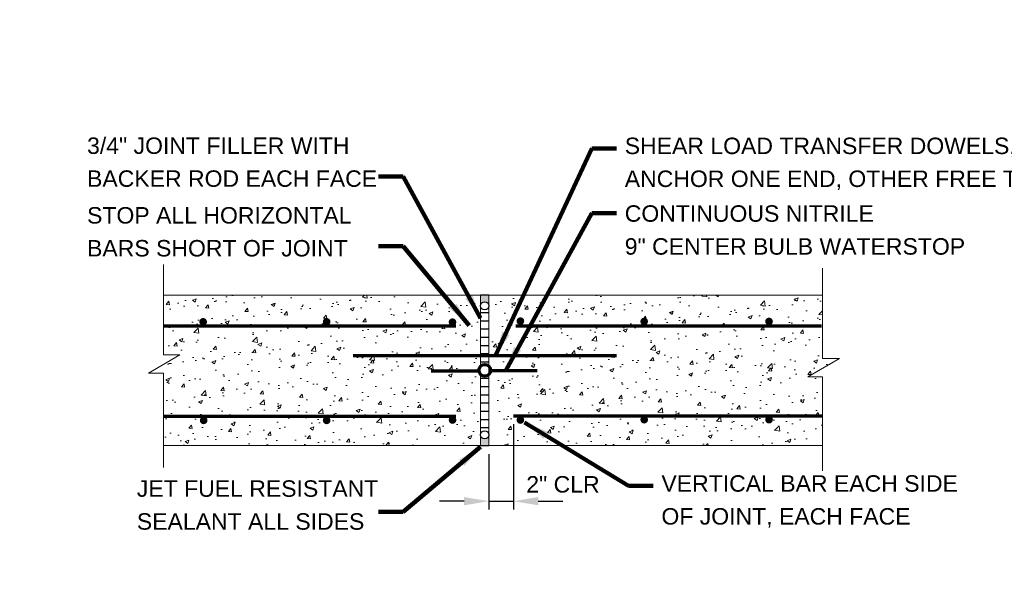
# Model space of a CAD drawing. Header units: inches. Extents: x -1473 to -1113, y 346 to 592.
# Tile 7 of 10: x -1253 to -1163, y 469 to 520. Entities that reach past the tile are written whole.
import ezdxf

# ---------------------------------------------------------------- set-up
doc = ezdxf.new("R2010")
doc.units = ezdxf.units.IN
doc.header["$MEASUREMENT"] = 0
doc.layers.get('DefPoints').update_dxf_attribs({"lineweight": 0})
for name, color, linetype, lineweight in [('C-Detl-Grph-Wt 0', 4, 'Continuous', 0), ('G-ANNO-DIMS', 2, 'Continuous', 0), ('G-ANNO-MASK', 1, 'Continuous', 0), ('G-ANNO-NOTE', 4, 'Continuous', 30), ('G-ANNO-PATT', 250, 'Continuous', 0), ('S-REIN-RBAR', 1, 'Continuous', 70)]:
    doc.layers.add(name, color=color, linetype=linetype, lineweight=lineweight)
doc.layers.add('G-ANNO-NPLT', color=2, linetype='Continuous', lineweight=0, plot=False)
doc.styles.add("AEC_AC_05ArchDims-CC_1_1'", font='arial.ttf', dxfattribs={"height": 1.5})
doc.styles.add("AEC_AC_44Text-LeftTop_1_1'", font='arial.ttf', dxfattribs={"height": 1.5})
doc.dimstyles.new("AEC_AC_05_Arch-Dims_1_1'", dxfattribs={"dimtxt": 1.5, "dimasz": 2.25, "dimexe": 0.75, "dimexo": 0.75, "dimgap": 0.75, "dimtad": 1, "dimdec": 4, "dimzin": 15, "dimdsep": 46, "dimlunit": 4, "dimtxsty": "AEC_AC_05ArchDims-CC_1_1'", "dimcen": 0.09, "dimclrd": 256, "dimclre": 256, "dimazin": 2, "dimtfac": 0.7, "dimtdec": 4, "dimtix": 1, "dimtmove": 1, "dimatfit": 3, "dimfxl": 1, "dimfrac": 1, "dimtolj": 1, "dimtzin": 15, "dimlwd": 30, "dimlwe": 30, "dimarcsym": 0})
doc.dimstyles.new("AEC_AC_44_Notes_1_1'", dxfattribs={"dimtxt": 1.5, "dimasz": 2.25, "dimexe": 0.75, "dimexo": 0.75, "dimgap": 0.75, "dimtad": 1, "dimjust": 1, "dimdec": 3, "dimzin": 15, "dimdsep": 46, "dimlunit": 5, "dimtxsty": "AEC_AC_44Text-LeftTop_1_1'", "dimblk": 'NONE', "dimcen": 0.09, "dimclrd": 256, "dimclre": 256, "dimazin": 2, "dimtfac": 0.7, "dimtdec": 3, "dimtmove": 1, "dimatfit": 1, "dimfxl": 1, "dimfrac": 1, "dimtolj": 1, "dimtzin": 15, "dimlwd": 30, "dimlwe": 30, "dimarcsym": 0})

# ---------------------------------------------------------------- blocks, each defined once
blk = doc.blocks.new('*D110')
at = {"layer": 'DefPoints', "color": 0, "lineweight": 25, "transparency": 16777216}
for p in [(-1207.568, 483.855), (-1209.821, 481.109), (-1207.568, 476.069)]:
    blk.add_point(p, dxfattribs=at)
at = {"layer": 'G-ANNO-DIMS', "lineweight": 30, "transparency": 16777216}
for p, q in [((-1207.568, 483.105), (-1207.568, 475.319)), ((-1209.821, 480.359), (-1209.821, 475.319)), ((-1212.071, 476.069), (-1214.321, 476.069)), ((-1209.821, 476.069), (-1207.568, 476.069)), ((-1205.318, 476.069), (-1203.068, 476.069))]:
    blk.add_line(p, q, dxfattribs=at)
at = {"layer": 'G-ANNO-DIMS', "lineweight": 25, "transparency": 16777216}
for points in [[(-1212.071, 476.444), (-1212.071, 475.694), (-1209.821, 476.069)], [(-1205.318, 476.444), (-1205.318, 475.694), (-1207.568, 476.069)]]:
    blk.add_solid(points, dxfattribs=at)
at = {"layer": 'G-ANNO-DIMS', "color": 0, "lineweight": 30, "transparency": 16777216, "insert": (-1203.068, 477.595), "char_height": 1.5, "attachment_point": 5, "style": "AEC_AC_05ArchDims-CC_1_1'"}
blk.add_mtext('\\A1;2" CLR', dxfattribs=at)
blk = doc.blocks.new('_None')

msp = doc.modelspace()

# ---------------------------------------------------------------- hatches: boundary and pattern name
at = {"layer": 'G-ANNO-NOTE', "lineweight": 25}
h = msp.add_hatch(color=256, dxfattribs=at)
h.dxf.hatch_style = 1
h.paths.add_polyline_path([(-1209.82066, 494.85643), (-1210.57066, 494.85643), (-1210.57066, 493.88031, -1), (-1209.82066, 493.88031)])
h.paths.add_polyline_path([(-1209.82066, 482.1188, -1), (-1210.57066, 482.1188), (-1210.57066, 481.14264), (-1209.82066, 481.14264)])
h = msp.add_hatch(dxfattribs=at)
h.set_pattern_fill('ANSI31', color=256, scale=6, angle=135)
h.set_pattern_definition([(180, (3.9978, -14.4774), (-6e-17, -0.75), [])])
h.paths.add_polyline_path([(-1209.82066, 493.88031, -1), (-1210.57066, 493.88031), (-1210.57066, 488.37492, -0.4139292), (-1209.82066, 488.37492)])
h.paths.add_polyline_path([(-1209.82066, 487.62419, -0.4139292), (-1210.57066, 487.62419), (-1210.57066, 482.1188, -1), (-1209.82066, 482.1188)])
at = {"layer": 'G-ANNO-PATT'}
h = msp.add_hatch(dxfattribs=at)
h.set_pattern_fill('AR-CONC', color=256, style=0, pattern_type=2)
h.set_pattern_definition([(50, (-1231.3585, 489.615), (3.5863, -0.31376), [0.375, -4.125]), (355, (-1231.3585, 489.615), (-0.69376, 3.76096), [0.3, -3.3]), (100.451, (-1231.0597, 489.5887), (2.89254, 3.4472), [0.3187, -3.5057]), (46.184, (-1231.3585, 490.615), (5.3362, -0.8276), [0.5625, -6.1875]), (96.636, (-1230.914, 490.546), (4.6733, 4.8706), [0.478, -5.2586]), (351.184, (-1231.3585, 490.615), (4.6733, 4.8706), [0.45, -4.95]), (21, (-1230.8585, 490.365), (2.98453, -2.0131), [0.375, -4.125]), (326, (-1230.8585, 490.365), (1.2166, 3.62575), [0.3, -3.3]), (71.451, (-1230.6098, 490.197), (4.2011, 1.61266), [0.3187, -3.5057]), (37.5, (-1231.3585, 489.6149), (0.0608, 1.66447), [0, -3.26, 0, -3.35, 0, -3.3125]), (7.5, (-1231.3585, 489.6149), (1.31535, 1.97206), [0, -1.91, 0, -3.185, 0, -1.2625]), (327.5, (-1232.4735, 489.6149), (2.66911, -0.112774), [0, -1.25, 0, -3.9, 0, -5.175]), (317.5, (-1232.9735, 489.6149), (2.91593, 0.50052), [0, -1.625, 0, -2.59, 0, -3.675])])
h.paths.add_polyline_path([(-1210.57066, 487.46897, -0.99999983), (-1210.57066, 488.53014), (-1210.57066, 493.76837), (-1211.6864, 494.85643), (-1239.46516, 494.85643), (-1239.46516, 489.41612), (-1237.96633, 489.41614), (-1240.84279, 487.74667), (-1239.46516, 487.74667), (-1239.46516, 481.14264), (-1211.6864, 481.14264), (-1210.57066, 482.2307)])
h = msp.add_hatch(dxfattribs=at)
h.set_pattern_fill('AR-CONC', color=256, style=0, pattern_type=2)
h.set_pattern_definition([(50, (-1195.0924, 488.8845), (3.5863, -0.31376), [0.375, -4.125]), (355, (-1195.0924, 488.8845), (-0.69376, 3.76096), [0.3, -3.3]), (100.451, (-1194.7935, 488.8584), (2.89254, 3.4472), [0.3187, -3.5057]), (46.184, (-1195.0924, 489.8845), (5.3362, -0.8276), [0.5625, -6.1875]), (96.636, (-1194.6477, 489.8155), (4.6733, 4.8706), [0.478, -5.2586]), (351.184, (-1195.0924, 489.8845), (4.6733, 4.8706), [0.45, -4.95]), (21, (-1194.5924, 489.6345), (2.98453, -2.0131), [0.375, -4.125]), (326, (-1194.5924, 489.6345), (1.2166, 3.62575), [0.3, -3.3]), (71.451, (-1194.3437, 489.4667), (4.2011, 1.61266), [0.3187, -3.5057]), (37.5, (-1195.0924, 488.8845), (0.0608, 1.66447), [0, -3.26, 0, -3.35, 0, -3.3125]), (7.5, (-1195.0924, 488.8845), (1.31535, 1.97206), [0, -1.91, 0, -3.185, 0, -1.2625]), (327.5, (-1196.2074, 488.8845), (2.66911, -0.11277), [0, -1.25, 0, -3.9, 0, -5.175]), (317.5, (-1196.7074, 488.8845), (2.91593, 0.50052), [0, -1.625, 0, -2.59, 0, -3.675])])
h.paths.add_polyline_path([(-1208.70485, 494.85643), (-1209.82066, 493.76837), (-1209.82066, 488.53014, -0.41421361), (-1209.29007, 487.99955, -0.41421361), (-1209.82066, 487.46897), (-1209.82066, 482.2307), (-1208.70485, 481.14264), (-1179.42803, 481.14264), (-1179.42803, 487.42159), (-1180.76032, 487.42159), (-1177.88386, 489.09107), (-1179.42803, 489.09107), (-1179.42803, 494.85643)])
at = {"layer": 'S-REIN-RBAR', "linetype": 'Continuous'}
h = msp.add_hatch(color=256, dxfattribs=at)
edge = h.paths.add_edge_path()
edge.add_arc((-1235.84766, 492.42454), 0.34952, 0, 360)
h = msp.add_hatch(color=256, dxfattribs=at)
edge = h.paths.add_edge_path()
edge.add_arc((-1224.59972, 492.42454), 0.34952, 0, 360)
h = msp.add_hatch(color=256, dxfattribs=at)
edge = h.paths.add_edge_path()
edge.add_arc((-1213.12938, 492.39266), 0.34952, 0, 360)
h = msp.add_hatch(color=256, dxfattribs=at)
edge = h.paths.add_edge_path()
edge.add_arc((-1206.94605, 492.48826), 0.34952, 0, 360)
h = msp.add_hatch(color=256, dxfattribs=at)
edge = h.paths.add_edge_path()
edge.add_arc((-1195.66633, 492.4564), 0.34952, 0, 360)
h = msp.add_hatch(color=256, dxfattribs=at)
edge = h.paths.add_edge_path()
edge.add_arc((-1184.2913, 492.4564), 0.34952, 0, 360)
h = msp.add_hatch(color=256, dxfattribs=at)
edge = h.paths.add_edge_path()
edge.add_arc((-1235.80325, 483.43749), 0.34952, 0, 360)
h = msp.add_hatch(color=256, dxfattribs=at)
edge = h.paths.add_edge_path()
edge.add_arc((-1235.80325, 483.43749), 0.34952, 0, 360)
h = msp.add_hatch(color=256, dxfattribs=at)
edge = h.paths.add_edge_path()
edge.add_arc((-1224.59972, 483.43749), 0.34952, 0, 360)
h = msp.add_hatch(color=256, dxfattribs=at)
edge = h.paths.add_edge_path()
edge.add_arc((-1213.12938, 483.46935), 0.34952, 0, 360)
h = msp.add_hatch(color=256, dxfattribs=at)
edge = h.paths.add_edge_path()
edge.add_arc((-1206.94605, 483.46934), 0.34952, 0, 360)
h = msp.add_hatch(color=256, dxfattribs=at)
edge = h.paths.add_edge_path()
edge.add_arc((-1195.66633, 483.50123), 0.34952, 0, 360)
h = msp.add_hatch(color=256, dxfattribs=at)
edge = h.paths.add_edge_path()
edge.add_arc((-1184.2913, 483.50123), 0.34952, 0, 360)

# ---------------------------------------------------------------- linework, layer by layer
at = {"layer": 'C-Detl-Grph-Wt 0'}
for p, q in [((-1239.46516, 494.85643, -93333.33071), (-1210.57066, 494.85643, -93333.33071)), ((-1210.57066, 488.53014, -93333.33071), (-1210.57066, 494.85643, -93333.33071)), ((-1209.82066, 494.85643, -93333.33071), (-1179.42803, 494.85643, -93333.33071)), ((-1209.82066, 494.85643, -93333.33071), (-1209.82066, 481.14264, -93333.33071)), ((-1210.57066, 487.46893, -93333.33071), (-1210.57066, 481.14264, -93333.33071)), ((-1239.46516, 481.14264, -93333.33071), (-1210.57066, 481.14264, -93333.33071)), ((-1209.82066, 481.14264, -93333.33071), (-1179.42803, 481.14264, -93333.33071))]:
    msp.add_line(p, q, dxfattribs=at)
at = {"layer": 'C-Detl-Grph-Wt 0', "lineweight": 70}
for p, q in [((-1215.06651, 487.95976, -93333.33071), (-1210.72476, 487.95976, -93333.33071)), ((-1209.66506, 487.99953, -93333.33071), (-1205.40412, 487.99953, -93333.33071))]:
    msp.add_line(p, q, dxfattribs=at)
msp.add_circle((-1210.19566, 487.99955, -93333.33071), 0.53059, dxfattribs=at)
at = {"layer": 'G-ANNO-MASK'}
for p, q in [((-1239.46516, 497.63835, -93333.33071), (-1239.46516, 489.41612, -93333.33071)), ((-1179.42803, 497.31329, -93333.33071), (-1179.42803, 489.09107, -93333.33071)), ((-1237.96633, 489.41614, -93333.33071), (-1240.84279, 487.74667, -93333.33071)), ((-1239.46516, 489.41612, -93333.33071), (-1237.96633, 489.41614, -93333.33071)), ((-1177.88386, 489.09107, -93333.33071), (-1180.76032, 487.42159, -93333.33071)), ((-1179.42803, 489.09107, -93333.33071), (-1177.88386, 489.09107, -93333.33071)), ((-1240.84279, 487.74667, -93333.33071), (-1239.46516, 487.74667, -93333.33071)), ((-1239.46516, 487.74667, -93333.33071), (-1239.46516, 479.14881, -93333.33071)), ((-1180.76032, 487.42159, -93333.33071), (-1179.42803, 487.42159, -93333.33071)), ((-1179.42803, 487.42159, -93333.33071), (-1179.42803, 478.82375, -93333.33071))]:
    msp.add_line(p, q, dxfattribs=at)
at = {"layer": 'G-ANNO-NOTE', "lineweight": 25}
for p, q in [((-1209.82066, 494.85643, -93333.33071), (-1210.57066, 494.85643, -93333.33071)), ((-1210.57066, 481.14264, -93333.33071), (-1209.82066, 481.14264, -93333.33071))]:
    msp.add_line(p, q, dxfattribs=at)
for centre in [(-1210.19566, 493.88031, -93333.33071), (-1210.19566, 482.1188, -93333.33071)]:
    msp.add_circle(centre, 0.375, dxfattribs=at)
at = {"layer": 'G-ANNO-NPLT'}
msp.add_3dface([(-1112.98796, 592.40061, -93333.33071), (-1472.98796, 592.40061, -93333.33071), (-1472.98796, 346.40061, -93333.33071), (-1112.98796, 346.40061, -93333.33071)], dxfattribs=at)
at = {"layer": 'S-REIN-RBAR', "linetype": 'Continuous'}
for p, q in [((-1239.50681, 492.04529, -93333.33071), (-1212.82589, 492.04529, -93333.33071)), ((-1207.36244, 492.04529, -93333.33071), (-1179.50301, 492.04529, -93333.33071)), ((-1222.19566, 489.3384, -93333.33071), (-1198.19566, 489.3384, -93333.33071)), ((-1239.46516, 483.82309, -93333.33071), (-1212.82589, 483.82309, -93333.33071)), ((-1207.56839, 483.85496, -93333.33071), (-1179.41976, 483.85496, -93333.33071))]:
    msp.add_line(p, q, dxfattribs=at)

# ---------------------------------------------------------------- texts
at = {"layer": 'G-ANNO-NOTE', "lineweight": 13, "char_height": 1.5, "attachment_point": 7, "line_spacing_factor": 1.2, "style": "AEC_AC_44Text-LeftTop_1_1'"}
for s, insert, width in [('3/4" JOINT FILLER WITH BACKER ROD EACH FACE', (-1246.4276, 504.71204), 26.6132792), ('SHEAR LOAD TRANSFER DOWELS, ANCHOR ONE END, OTHER FREE TO MOVE', (-1197.43744, 504.43944, -93333.33071), 44.9062726), ('STOP ALL HORIZONTAL BARS SHORT OF JOINT', (-1246.4276, 498.36163), 26.6132792), ('JET FUEL RESISTANT SEALANT ALL SIDES', (-1241.89273, 473.44836), 24.3458441), ('VERTICAL BAR EACH SIDE OF JOINT, EACH FACE', (-1194.09557, 473.65583, -93333.33071), 28.4776797)]:
    msp.add_mtext(s, dxfattribs=dict(at, insert=insert, width=width))
at = {"layer": 'G-ANNO-NOTE', "lineweight": 13, "insert": (-1197.43744, 498.52606, -93333.33071), "char_height": 1.5, "attachment_point": 7, "line_spacing_factor": 1.2, "style": "AEC_AC_44Text-LeftTop_1_1'"}
msp.add_mtext('CONTINUOUS NITRILE\\P9" CENTER BULB WATERSTOP', dxfattribs=at)

# ---------------------------------------------------------------- dimensions: what is measured, and where the dimension line sits
at = {"layer": 'G-ANNO-DIMS', "lineweight": 30}
dim = msp.add_linear_dim(base=(-1207.56839, 476.06912, -93333.33071), p1=(-1209.82066, 481.10938, -93333.33071), p2=(-1207.56839, 483.85496, -93333.33071), text='2" CLR', dimstyle="AEC_AC_05_Arch-Dims_1_1'", dxfattribs=at)
dim.commit()
dim.dimension.update_dxf_attribs({"geometry": '*D110', "text_midpoint": (-1203.06839, 476.06912, -93333.33071), "dimtype": 160})

# ---------------------------------------------------------------- leaders
at = {"layer": 'G-ANNO-NOTE', "lineweight": 30, "annotation_type": 0, "has_hookline": 1}
for points, hookline_direction, text_width in [([(-1209.2115, 489.3384, -93333.33071), (-1200.43744, 508.24146, -93333.33071), (-1198.18744, 508.24146, -93333.33071)], 0, 44.01262), ([(-1210.57066, 492.76572), (-1217.63693, 505.68543), (-1219.88693, 505.68543)], 1, 24.39188), ([(-1208.28459, 487.99953, -93333.33071), (-1200.43744, 502.32808, -93333.33071), (-1198.18744, 502.32808, -93333.33071)], 0, 30.83902), ([(-1211.60427, 492.09551), (-1217.63693, 499.33502), (-1219.88693, 499.33502)], 1, 24.39188), ([(-1206.57143, 483.25088, -93333.33071), (-1197.09557, 477.45785, -93333.33071), (-1194.84557, 477.45785, -93333.33071)], 0, 26.89359), ([(-1210.57066, 481.02254), (-1217.63693, 475.08833), (-1219.88693, 475.08833)], 1, 24.39188)]:
    msp.add_leader(points, dimstyle="AEC_AC_44_Notes_1_1'", override={"dimtad": 0, "dimclrd": 0, "dimlwd": 65534}, dxfattribs=dict(at, hookline_direction=hookline_direction, text_width=text_width))

doc.saveas('drawing.dxf')
